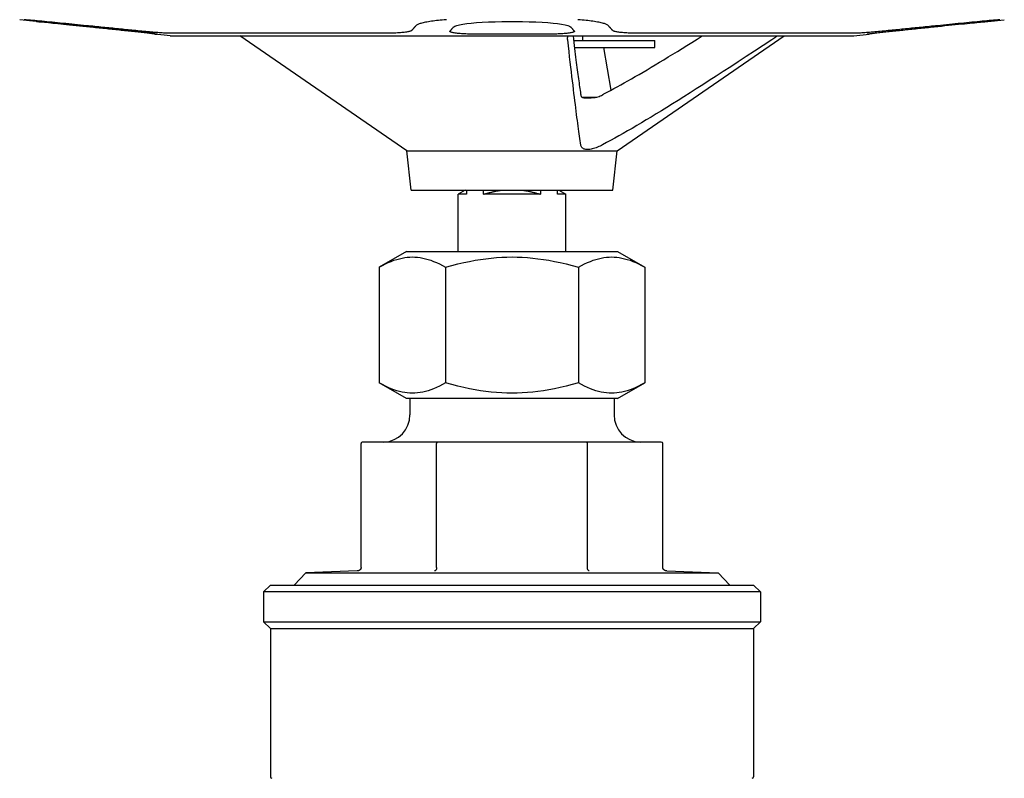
# Model space of a CAD drawing. Header units: millimetres. Extents: x 88 to 4062, y 43 to 411.
# Tile 2 of 7: x 306 to 378, y 203 to 259. Entities that reach past the tile are written whole.
import ezdxf

# ---------------------------------------------------------------- set-up
doc = ezdxf.new("R2010")
doc.units = ezdxf.units.MM
doc.layers.add('DETAIL', color=2, linetype='Continuous')

msp = doc.modelspace()

# ---------------------------------------------------------------- linework, layer by layer
at = {"layer": 'DETAIL'}
for p, q in [((307.187, 258.976), (305.969, 259.106)), ((377.1, 258.976), (378.318, 259.106)), ((315.901, 258.047), (315.901, 258.075)), ((317.037, 257.926), (315.901, 258.047)), ((315.901, 258.047), (316.052, 258.047)), ((323.201, 258.107), (317.064, 258.107)), ((317.171, 257.919), (367.116, 257.919)), ((334.419, 249.479), (322.133, 257.919)), ((332.716, 258.107), (323.201, 258.107)), ((344.959, 258.047), (339.348, 258.047)), ((346.669, 257.572), (352.644, 257.572)), ((347.34, 257.572), (347.34, 257.919)), ((349.868, 249.479), (362.154, 257.919)), ((361.101, 258.107), (351.591, 258.107)), ((352.644, 257.072), (352.644, 257.572)), ((367.231, 258.107), (361.101, 258.107)), ((367.251, 257.926), (368.386, 258.047)), ((368.386, 258.047), (368.237, 258.047)), ((368.386, 258.047), (368.386, 258.074)), ((346.731, 257.072), (352.644, 257.072)), ((348.864, 257.072), (349.418, 253.932)), ((347.271, 253.423), (348.373, 253.423)), ((334.419, 249.479), (349.868, 249.479)), ((334.724, 246.572), (334.419, 249.479)), ((349.563, 246.572), (349.868, 249.479)), ((334.724, 246.572), (349.563, 246.572)), ((338.694, 246.572), (338.194, 246.283)), ((338.794, 246.283), (338.194, 246.283)), ((338.194, 242.072), (338.194, 246.283)), ((338.794, 246.572), (338.794, 246.283)), ((340.051, 246.283), (340.051, 246.572)), ((344.236, 246.283), (340.051, 246.283)), ((344.236, 246.572), (344.236, 246.283)), ((345.494, 246.283), (345.494, 246.572)), ((346.094, 246.283), (345.494, 246.283)), ((345.594, 246.572), (346.094, 246.283)), ((346.094, 242.072), (346.094, 246.283)), ((334.386, 242.072), (332.386, 240.917)), ((334.386, 242.072), (349.901, 242.072)), ((349.901, 242.072), (351.901, 240.917)), ((332.386, 240.917), (332.386, 232.426)), ((337.265, 240.917), (337.265, 232.426)), ((347.022, 240.917), (347.022, 232.426)), ((351.901, 240.917), (351.901, 232.426)), ((334.386, 231.272), (332.386, 232.426)), ((349.901, 231.272), (351.901, 232.426)), ((349.901, 231.272), (334.386, 231.272)), ((334.644, 231.272), (334.644, 230.073)), ((349.644, 231.272), (349.644, 230.073)), ((331.058, 218.862), (331.058, 227.972)), ((336.659, 228.072), (331.174, 228.072)), ((336.601, 218.862), (336.601, 227.972)), ((347.628, 228.072), (336.659, 228.072)), ((353.113, 228.072), (347.628, 228.072)), ((347.686, 218.862), (347.686, 227.972)), ((353.229, 218.862), (353.229, 227.972)), ((330.778, 218.61), (326.993, 218.478)), ((353.509, 218.61), (357.294, 218.478)), ((326.993, 218.478), (326.148, 217.572)), ((326.993, 218.478), (357.294, 218.478)), ((357.294, 218.478), (358.139, 217.572)), ((324.394, 217.572), (323.894, 217.072)), ((360.394, 217.072), (323.894, 217.072)), ((323.894, 217.072), (323.894, 214.872)), ((324.394, 217.572), (359.894, 217.572)), ((359.894, 217.572), (360.394, 217.072)), ((360.394, 217.072), (360.394, 214.872)), ((323.894, 214.872), (360.394, 214.872)), ((324.394, 214.372), (323.894, 214.872)), ((324.394, 214.372), (359.894, 214.372)), ((324.394, 214.372), (324.394, 203.472)), ((359.894, 214.372), (360.394, 214.872)), ((359.894, 214.372), (359.894, 203.472))]:
    msp.add_line(p, q, dxfattribs=at)
at = {"layer": 'DETAIL', "flags": 128}
for points in [[(310.878, 258.667), (310.659, 258.69), (310.44, 258.712), (310.223, 258.734), (310.006, 258.755), (309.791, 258.776), (309.578, 258.797), (309.367, 258.818), (309.158, 258.838), (308.952, 258.858), (308.748, 258.878), (308.547, 258.897), (308.35, 258.916), (308.156, 258.934), (307.966, 258.952), (307.78, 258.97), (307.598, 258.987), (307.421, 259.003), (307.248, 259.019), (307.081, 259.035), (306.917, 259.05), (306.756, 259.064), (306.599, 259.079), (306.445, 259.093), (306.295, 259.106)], [(337.324, 259.106), (337.167, 259.093), (337.016, 259.079), (336.871, 259.064), (336.731, 259.05), (336.597, 259.035), (336.468, 259.019), (336.344, 259.003), (336.224, 258.987), (336.109, 258.97), (335.999, 258.952), (335.894, 258.934), (335.795, 258.916), (335.701, 258.897), (335.612, 258.878), (335.53, 258.858), (335.454, 258.838), (335.384, 258.818), (335.321, 258.797), (335.264, 258.776), (335.214, 258.755), (335.171, 258.734), (335.135, 258.712), (335.105, 258.69), (335.083, 258.667)], [(349.229, 258.667), (349.206, 258.69), (349.177, 258.712), (349.141, 258.734), (349.098, 258.755), (349.048, 258.776), (348.992, 258.797), (348.929, 258.818), (348.859, 258.838), (348.783, 258.858), (348.701, 258.878), (348.613, 258.897), (348.519, 258.916), (348.42, 258.934), (348.315, 258.952), (348.205, 258.97), (348.09, 258.987), (347.971, 259.003), (347.846, 259.019), (347.718, 259.035), (347.584, 259.05), (347.444, 259.064), (347.299, 259.079), (347.148, 259.093), (346.992, 259.106)], [(377.996, 259.106), (377.846, 259.093), (377.692, 259.079), (377.535, 259.064), (377.374, 259.05), (377.211, 259.035), (377.043, 259.019), (376.871, 259.003), (376.694, 258.987), (376.512, 258.97), (376.326, 258.952), (376.136, 258.934), (375.942, 258.916), (375.745, 258.897), (375.544, 258.878), (375.341, 258.858), (375.134, 258.838), (374.925, 258.818), (374.714, 258.797), (374.501, 258.776), (374.286, 258.755), (374.07, 258.734), (373.852, 258.712), (373.634, 258.69), (373.415, 258.667)], [(311.117, 258.589), (310.608, 258.641), (310.109, 258.692), (309.631, 258.74), (309.184, 258.785), (308.777, 258.825), (308.411, 258.86), (308.079, 258.892), (307.79, 258.92), (307.552, 258.942), (307.373, 258.959), (307.254, 258.97), (307.194, 258.976), (307.195, 258.976), (307.254, 258.97), (307.374, 258.959), (307.554, 258.942), (307.792, 258.92), (308.081, 258.892), (308.413, 258.86), (308.779, 258.825), (309.187, 258.785), (309.634, 258.74), (310.112, 258.692), (310.611, 258.641), (311.12, 258.589)], [(314.347, 258.316), (314.21, 258.33), (314.072, 258.344), (313.934, 258.358), (313.794, 258.372), (313.655, 258.386), (313.515, 258.4), (313.374, 258.414), (313.232, 258.428), (313.09, 258.443), (312.947, 258.457), (312.804, 258.472), (312.66, 258.486), (312.515, 258.501), (312.369, 258.516), (312.223, 258.531), (312.076, 258.545), (311.929, 258.56), (311.781, 258.575), (311.632, 258.591), (311.483, 258.606), (311.332, 258.621), (311.181, 258.636), (311.03, 258.652), (310.878, 258.667)], [(314.319, 258.256), (314.192, 258.269), (314.065, 258.282), (313.937, 258.295), (313.808, 258.309), (313.679, 258.322), (313.549, 258.335), (313.419, 258.349), (313.288, 258.363), (313.157, 258.376), (313.025, 258.39), (312.893, 258.404), (312.76, 258.418), (312.626, 258.431), (312.492, 258.445), (312.357, 258.459), (312.222, 258.474), (312.086, 258.488), (311.949, 258.502), (311.812, 258.516), (311.674, 258.531), (311.536, 258.545), (311.396, 258.56), (311.257, 258.574), (311.117, 258.589)], [(311.12, 258.589), (311.26, 258.574), (311.4, 258.56), (311.539, 258.545), (311.677, 258.531), (311.815, 258.516), (311.952, 258.502), (312.089, 258.488), (312.225, 258.474), (312.36, 258.459), (312.495, 258.445), (312.629, 258.431), (312.763, 258.418), (312.896, 258.404), (313.029, 258.39), (313.16, 258.376), (313.292, 258.363), (313.423, 258.349), (313.553, 258.335), (313.682, 258.322), (313.812, 258.309), (313.94, 258.295), (314.068, 258.282), (314.196, 258.269), (314.323, 258.256)], [(317.064, 258.107), (317.01, 258.107), (316.948, 258.108), (316.88, 258.11), (316.805, 258.113), (316.724, 258.117), (316.636, 258.122), (316.542, 258.127), (316.442, 258.133), (316.337, 258.14), (316.226, 258.148), (316.112, 258.157), (315.993, 258.166), (315.872, 258.175), (315.748, 258.186), (315.622, 258.196), (315.495, 258.207), (315.364, 258.219), (315.227, 258.231), (315.087, 258.244), (314.944, 258.258), (314.797, 258.272), (314.649, 258.286), (314.498, 258.301), (314.347, 258.316)], [(334.778, 258.316), (334.761, 258.301), (334.737, 258.286), (334.705, 258.272), (334.667, 258.258), (334.622, 258.244), (334.572, 258.231), (334.515, 258.219), (334.454, 258.207), (334.387, 258.196), (334.313, 258.186), (334.232, 258.175), (334.145, 258.166), (334.051, 258.157), (333.951, 258.148), (333.846, 258.14), (333.735, 258.133), (333.619, 258.127), (333.499, 258.122), (333.374, 258.117), (333.247, 258.113), (333.116, 258.11), (332.984, 258.108), (332.85, 258.107), (332.716, 258.107)], [(335.083, 258.667), (335.069, 258.652), (335.056, 258.636), (335.043, 258.621), (335.03, 258.606), (335.017, 258.591), (335.003, 258.575), (334.99, 258.56), (334.977, 258.545), (334.965, 258.531), (334.952, 258.516), (334.939, 258.501), (334.926, 258.486), (334.914, 258.472), (334.901, 258.457), (334.888, 258.443), (334.876, 258.428), (334.863, 258.414), (334.851, 258.4), (334.839, 258.386), (334.826, 258.372), (334.814, 258.358), (334.802, 258.344), (334.79, 258.33), (334.778, 258.316)], [(337.584, 258.256), (337.595, 258.269), (337.606, 258.282), (337.618, 258.295), (337.629, 258.309), (337.64, 258.322), (337.652, 258.335), (337.663, 258.349), (337.675, 258.363), (337.686, 258.376), (337.698, 258.39), (337.709, 258.404), (337.721, 258.418), (337.733, 258.431), (337.745, 258.445), (337.756, 258.459), (337.768, 258.474), (337.78, 258.488), (337.792, 258.502), (337.804, 258.516), (337.817, 258.531), (337.829, 258.545), (337.841, 258.56), (337.853, 258.574), (337.865, 258.589)], [(337.865, 258.589), (337.941, 258.641), (338.078, 258.692), (338.274, 258.74), (338.522, 258.785), (338.814, 258.825), (339.149, 258.86), (339.533, 258.892), (339.959, 258.92), (340.42, 258.942), (340.906, 258.959), (341.407, 258.97), (341.909, 258.976), (342.405, 258.976), (342.908, 258.97), (343.408, 258.959), (343.894, 258.942), (344.355, 258.92), (344.781, 258.892), (345.165, 258.86), (345.499, 258.825), (345.791, 258.785), (346.039, 258.74), (346.234, 258.692), (346.371, 258.641), (346.446, 258.589)], [(346.446, 258.589), (346.458, 258.574), (346.47, 258.56), (346.482, 258.545), (346.494, 258.531), (346.506, 258.516), (346.518, 258.502), (346.53, 258.488), (346.542, 258.474), (346.554, 258.459), (346.566, 258.445), (346.577, 258.431), (346.589, 258.418), (346.601, 258.404), (346.612, 258.39), (346.624, 258.376), (346.635, 258.363), (346.646, 258.349), (346.658, 258.335), (346.669, 258.322), (346.68, 258.309), (346.692, 258.295), (346.703, 258.282), (346.714, 258.269), (346.725, 258.256)], [(349.531, 258.316), (349.519, 258.33), (349.507, 258.344), (349.495, 258.358), (349.483, 258.372), (349.471, 258.386), (349.458, 258.4), (349.446, 258.414), (349.434, 258.428), (349.421, 258.443), (349.409, 258.457), (349.397, 258.472), (349.384, 258.486), (349.371, 258.501), (349.359, 258.516), (349.346, 258.531), (349.333, 258.545), (349.32, 258.56), (349.307, 258.575), (349.294, 258.591), (349.281, 258.606), (349.268, 258.621), (349.255, 258.636), (349.242, 258.652), (349.229, 258.667)], [(351.591, 258.107), (351.457, 258.107), (351.323, 258.108), (351.191, 258.11), (351.06, 258.113), (350.933, 258.117), (350.808, 258.122), (350.688, 258.127), (350.572, 258.133), (350.461, 258.14), (350.356, 258.148), (350.256, 258.157), (350.163, 258.166), (350.076, 258.175), (349.995, 258.186), (349.921, 258.196), (349.854, 258.207), (349.793, 258.219), (349.736, 258.231), (349.686, 258.244), (349.641, 258.258), (349.603, 258.272), (349.572, 258.286), (349.548, 258.301), (349.531, 258.316)], [(369.946, 258.316), (369.795, 258.301), (369.644, 258.286), (369.496, 258.272), (369.349, 258.258), (369.206, 258.244), (369.066, 258.231), (368.929, 258.219), (368.798, 258.207), (368.671, 258.196), (368.545, 258.186), (368.421, 258.175), (368.3, 258.166), (368.182, 258.157), (368.067, 258.148), (367.957, 258.14), (367.852, 258.133), (367.752, 258.127), (367.658, 258.122), (367.57, 258.117), (367.489, 258.113), (367.414, 258.11), (367.346, 258.108), (367.285, 258.107), (367.231, 258.107)], [(373.415, 258.667), (373.263, 258.652), (373.111, 258.636), (372.96, 258.621), (372.81, 258.606), (372.661, 258.591), (372.512, 258.575), (372.364, 258.56), (372.216, 258.545), (372.07, 258.531), (371.923, 258.516), (371.778, 258.501), (371.633, 258.486), (371.489, 258.472), (371.346, 258.457), (371.203, 258.443), (371.061, 258.428), (370.919, 258.414), (370.778, 258.4), (370.638, 258.386), (370.498, 258.372), (370.359, 258.358), (370.221, 258.344), (370.083, 258.33), (369.946, 258.316)], [(369.968, 258.256), (370.095, 258.269), (370.223, 258.282), (370.351, 258.295), (370.479, 258.309), (370.608, 258.322), (370.738, 258.335), (370.868, 258.349), (370.999, 258.363), (371.13, 258.376), (371.262, 258.39), (371.395, 258.404), (371.528, 258.418), (371.661, 258.431), (371.795, 258.445), (371.93, 258.459), (372.066, 258.474), (372.202, 258.488), (372.338, 258.502), (372.475, 258.516), (372.613, 258.531), (372.752, 258.545), (372.891, 258.56), (373.03, 258.574), (373.171, 258.589)], [(373.171, 258.589), (373.436, 258.616), (373.699, 258.643), (373.96, 258.67), (374.217, 258.696), (374.467, 258.721), (374.71, 258.746), (374.945, 258.769), (375.17, 258.791), (375.384, 258.812), (375.585, 258.832), (375.776, 258.85), (375.958, 258.868), (376.13, 258.885), (376.292, 258.9), (376.442, 258.914), (376.578, 258.927), (376.699, 258.939), (376.805, 258.949), (376.895, 258.957), (376.968, 258.964), (377.025, 258.969), (377.066, 258.973), (377.091, 258.976), (377.1, 258.976)], [(315.9, 258.074), (315.863, 258.08), (315.823, 258.085), (315.78, 258.09), (315.734, 258.096), (315.685, 258.102), (315.632, 258.109), (315.576, 258.116), (315.516, 258.123), (315.453, 258.13), (315.387, 258.138), (315.319, 258.146), (315.248, 258.154), (315.175, 258.163), (315.101, 258.171), (315.025, 258.18), (314.948, 258.188), (314.871, 258.197), (314.794, 258.205), (314.717, 258.213), (314.64, 258.222), (314.561, 258.23), (314.481, 258.239), (314.4, 258.247), (314.319, 258.256)], [(314.323, 258.256), (314.44, 258.243), (314.557, 258.231), (314.672, 258.219), (314.783, 258.207), (314.895, 258.194), (315.007, 258.182), (315.117, 258.17), (315.225, 258.157), (315.328, 258.146), (315.426, 258.134), (315.518, 258.123), (315.604, 258.113), (315.682, 258.103), (315.753, 258.094), (315.817, 258.086), (315.876, 258.078), (315.927, 258.071), (315.971, 258.065), (316.007, 258.06), (316.033, 258.055), (316.051, 258.052), (316.06, 258.049), (316.06, 258.048), (316.052, 258.047)], [(339.348, 258.047), (339.234, 258.048), (339.117, 258.049), (338.998, 258.052), (338.88, 258.055), (338.763, 258.06), (338.648, 258.065), (338.536, 258.071), (338.429, 258.078), (338.327, 258.086), (338.232, 258.094), (338.143, 258.103), (338.057, 258.113), (337.976, 258.123), (337.901, 258.134), (337.832, 258.146), (337.771, 258.157), (337.718, 258.17), (337.674, 258.182), (337.638, 258.194), (337.61, 258.207), (337.592, 258.219), (337.581, 258.231), (337.578, 258.243), (337.584, 258.256)], [(346.725, 258.256), (346.731, 258.243), (346.728, 258.231), (346.717, 258.219), (346.698, 258.207), (346.671, 258.194), (346.635, 258.182), (346.59, 258.17), (346.537, 258.157), (346.476, 258.146), (346.407, 258.134), (346.332, 258.123), (346.251, 258.113), (346.165, 258.103), (346.076, 258.094), (345.98, 258.086), (345.879, 258.078), (345.771, 258.071), (345.66, 258.065), (345.545, 258.06), (345.428, 258.055), (345.309, 258.052), (345.191, 258.049), (345.074, 258.048), (344.959, 258.047)], [(346.234, 257.629), (346.233, 257.641), (346.232, 257.653), (346.231, 257.665), (346.23, 257.677), (346.23, 257.69), (346.229, 257.702), (346.229, 257.714), (346.23, 257.726), (346.23, 257.738), (346.231, 257.751), (346.231, 257.763), (346.232, 257.775), (346.233, 257.787), (346.235, 257.799), (346.236, 257.811), (346.238, 257.823), (346.24, 257.835), (346.242, 257.847), (346.244, 257.859), (346.247, 257.871), (346.25, 257.883), (346.252, 257.895), (346.255, 257.907), (346.258, 257.919)], [(347.195, 249.898), (347.172, 250.051), (347.149, 250.209), (347.126, 250.374), (347.102, 250.544), (347.078, 250.721), (347.053, 250.904), (347.027, 251.094), (347.001, 251.291), (346.975, 251.494), (346.947, 251.705), (346.919, 251.924), (346.89, 252.151), (346.861, 252.385), (346.83, 252.628), (346.799, 252.881), (346.767, 253.142), (346.734, 253.413), (346.699, 253.694), (346.664, 253.986), (346.627, 254.289), (346.59, 254.604), (346.551, 254.931), (346.51, 255.271), (346.468, 255.625), (346.425, 255.993), (346.38, 256.377), (346.333, 256.777), (346.285, 257.194), (346.234, 257.629)], [(346.626, 257.919), (346.656, 257.676), (346.685, 257.441), (346.713, 257.212), (346.741, 256.99), (346.768, 256.774), (346.794, 256.564), (346.82, 256.361), (346.845, 256.163), (346.869, 255.97), (346.893, 255.783), (346.917, 255.601), (346.94, 255.425), (346.962, 255.253), (346.984, 255.086), (347.006, 254.923), (347.027, 254.765), (347.048, 254.611), (347.069, 254.462), (347.089, 254.317), (347.109, 254.176), (347.129, 254.039), (347.148, 253.906), (347.167, 253.776), (347.186, 253.651)], [(361.242, 257.637), (360.589, 257.205), (359.96, 256.792), (359.356, 256.395), (358.774, 256.014), (358.213, 255.648), (357.671, 255.296), (357.148, 254.958), (356.643, 254.632), (356.154, 254.319), (355.681, 254.017), (355.223, 253.726), (354.779, 253.445), (354.349, 253.174), (353.931, 252.913), (353.525, 252.661), (353.13, 252.418), (352.746, 252.183), (352.373, 251.956), (352.009, 251.737), (351.654, 251.525), (351.308, 251.321), (350.97, 251.123), (350.64, 250.932), (350.317, 250.748), (350.001, 250.57), (349.692, 250.398), (349.39, 250.232), (349.092, 250.072), (348.801, 249.918)], [(348.885, 253.651), (349.127, 253.777), (349.372, 253.907), (349.621, 254.041), (349.874, 254.179), (350.131, 254.321), (350.393, 254.467), (350.659, 254.617), (350.93, 254.771), (351.206, 254.929), (351.487, 255.092), (351.773, 255.259), (352.066, 255.431), (352.364, 255.608), (352.669, 255.79), (352.98, 255.977), (353.298, 256.169), (353.623, 256.367), (353.955, 256.57), (354.295, 256.779), (354.643, 256.994), (355, 257.215), (355.365, 257.443), (355.74, 257.677), (356.124, 257.919)], [(361.656, 257.919), (361.639, 257.907), (361.623, 257.896), (361.606, 257.884), (361.59, 257.873), (361.573, 257.861), (361.556, 257.849), (361.539, 257.838), (361.522, 257.826), (361.505, 257.814), (361.488, 257.802), (361.471, 257.791), (361.453, 257.779), (361.436, 257.767), (361.419, 257.755), (361.401, 257.743), (361.384, 257.731), (361.366, 257.72), (361.348, 257.708), (361.331, 257.696), (361.313, 257.684), (361.295, 257.672), (361.277, 257.66), (361.26, 257.648), (361.242, 257.637)], [(368.237, 258.047), (368.229, 258.048), (368.23, 258.049), (368.239, 258.052), (368.256, 258.055), (368.283, 258.06), (368.319, 258.065), (368.363, 258.071), (368.415, 258.078), (368.473, 258.086), (368.537, 258.094), (368.608, 258.103), (368.686, 258.113), (368.772, 258.123), (368.865, 258.134), (368.963, 258.146), (369.066, 258.157), (369.173, 258.17), (369.284, 258.182), (369.395, 258.194), (369.507, 258.207), (369.619, 258.219), (369.734, 258.231), (369.85, 258.243), (369.968, 258.256)], [(347.186, 253.651), (347.186, 253.647), (347.186, 253.644), (347.187, 253.64), (347.187, 253.636), (347.187, 253.633), (347.188, 253.629), (347.188, 253.626), (347.189, 253.622), (347.189, 253.619), (347.189, 253.615), (347.19, 253.612), (347.19, 253.608), (347.191, 253.605), (347.191, 253.602), (347.191, 253.598), (347.192, 253.595), (347.192, 253.592), (347.193, 253.588), (347.193, 253.585), (347.193, 253.582), (347.194, 253.578), (347.194, 253.575), (347.195, 253.572), (347.195, 253.569)], [(347.195, 253.569), (347.203, 253.525), (347.217, 253.488), (347.235, 253.457), (347.26, 253.432), (347.291, 253.412), (347.33, 253.396), (347.375, 253.385), (347.427, 253.377), (347.487, 253.372), (347.553, 253.368), (347.624, 253.367), (347.702, 253.366), (347.784, 253.367), (347.872, 253.369), (347.963, 253.373), (348.058, 253.379), (348.155, 253.389), (348.253, 253.401), (348.35, 253.419), (348.447, 253.441), (348.542, 253.469), (348.633, 253.504), (348.719, 253.544), (348.801, 253.592)], [(348.801, 253.592), (348.805, 253.594), (348.808, 253.596), (348.812, 253.599), (348.815, 253.601), (348.819, 253.604), (348.823, 253.606), (348.826, 253.608), (348.83, 253.611), (348.833, 253.613), (348.837, 253.616), (348.84, 253.618), (348.844, 253.621), (348.847, 253.623), (348.851, 253.626), (348.854, 253.628), (348.858, 253.631), (348.861, 253.633), (348.865, 253.636), (348.868, 253.638), (348.872, 253.641), (348.875, 253.643), (348.878, 253.646), (348.882, 253.648), (348.885, 253.651)], [(348.801, 249.918), (348.708, 249.87), (348.615, 249.825), (348.52, 249.782), (348.424, 249.741), (348.327, 249.703), (348.23, 249.668), (348.134, 249.638), (348.041, 249.613), (347.95, 249.593), (347.863, 249.579), (347.781, 249.569), (347.704, 249.565), (347.632, 249.567), (347.564, 249.574), (347.5, 249.587), (347.441, 249.605), (347.388, 249.628), (347.342, 249.656), (347.302, 249.689), (347.268, 249.725), (347.241, 249.765), (347.22, 249.808), (347.205, 249.852), (347.195, 249.898)], [(340.051, 246.283), (340.108, 246.3), (340.164, 246.317), (340.22, 246.333), (340.276, 246.349), (340.331, 246.364), (340.386, 246.379), (340.44, 246.394), (340.494, 246.408), (340.548, 246.421), (340.601, 246.434), (340.654, 246.447), (340.706, 246.459), (340.759, 246.471), (340.811, 246.482), (340.862, 246.493), (340.914, 246.503), (340.965, 246.513), (341.016, 246.523), (341.067, 246.532), (341.118, 246.541), (341.168, 246.549), (341.219, 246.557), (341.269, 246.564), (341.319, 246.572)], [(342.968, 246.572), (343.018, 246.564), (343.068, 246.557), (343.119, 246.549), (343.169, 246.541), (343.22, 246.532), (343.271, 246.523), (343.322, 246.513), (343.373, 246.503), (343.425, 246.493), (343.476, 246.482), (343.528, 246.471), (343.581, 246.459), (343.633, 246.447), (343.686, 246.434), (343.739, 246.421), (343.793, 246.408), (343.847, 246.394), (343.901, 246.379), (343.956, 246.364), (344.011, 246.349), (344.067, 246.333), (344.123, 246.317), (344.179, 246.3), (344.236, 246.283)], [(332.386, 240.917), (332.617, 241.045), (332.84, 241.16), (333.056, 241.261), (333.266, 241.35), (333.472, 241.427), (333.673, 241.493), (333.87, 241.548), (334.065, 241.593), (334.257, 241.628), (334.448, 241.652), (334.637, 241.667), (334.826, 241.672), (335.014, 241.667), (335.204, 241.652), (335.394, 241.628), (335.586, 241.593), (335.781, 241.548), (335.978, 241.493), (336.179, 241.427), (336.385, 241.35), (336.595, 241.261), (336.811, 241.16), (337.034, 241.045), (337.265, 240.917)], [(337.265, 240.917), (337.726, 241.045), (338.172, 241.16), (338.604, 241.261), (339.025, 241.35), (339.436, 241.427), (339.838, 241.493), (340.233, 241.548), (340.622, 241.593), (341.006, 241.628), (341.387, 241.652), (341.766, 241.667), (342.144, 241.672), (342.521, 241.667), (342.9, 241.652), (343.281, 241.628), (343.665, 241.593), (344.054, 241.548), (344.449, 241.493), (344.851, 241.427), (345.262, 241.35), (345.683, 241.261), (346.115, 241.16), (346.561, 241.045), (347.022, 240.917)], [(347.022, 240.917), (347.253, 241.045), (347.476, 241.16), (347.692, 241.261), (347.902, 241.35), (348.108, 241.427), (348.309, 241.493), (348.506, 241.548), (348.701, 241.593), (348.893, 241.628), (349.083, 241.652), (349.273, 241.667), (349.461, 241.672), (349.65, 241.667), (349.84, 241.652), (350.03, 241.628), (350.222, 241.593), (350.417, 241.548), (350.614, 241.493), (350.815, 241.427), (351.021, 241.35), (351.231, 241.261), (351.447, 241.16), (351.67, 241.045), (351.901, 240.917)], [(337.265, 232.426), (337.034, 232.298), (336.811, 232.184), (336.595, 232.082), (336.385, 231.993), (336.179, 231.916), (335.978, 231.85), (335.781, 231.795), (335.586, 231.75), (335.394, 231.716), (335.204, 231.691), (335.014, 231.676), (334.826, 231.672), (334.637, 231.676), (334.448, 231.691), (334.257, 231.716), (334.065, 231.75), (333.87, 231.795), (333.673, 231.85), (333.472, 231.916), (333.266, 231.993), (333.056, 232.082), (332.84, 232.184), (332.617, 232.298), (332.386, 232.426)], [(347.022, 232.426), (346.561, 232.298), (346.115, 232.184), (345.683, 232.082), (345.262, 231.993), (344.851, 231.916), (344.449, 231.85), (344.054, 231.795), (343.665, 231.75), (343.281, 231.716), (342.9, 231.691), (342.521, 231.676), (342.144, 231.672), (341.766, 231.676), (341.387, 231.691), (341.006, 231.716), (340.622, 231.75), (340.233, 231.795), (339.838, 231.85), (339.436, 231.916), (339.025, 231.993), (338.604, 232.082), (338.172, 232.184), (337.726, 232.298), (337.265, 232.426)], [(351.901, 232.426), (351.67, 232.298), (351.447, 232.184), (351.231, 232.082), (351.021, 231.993), (350.815, 231.916), (350.614, 231.85), (350.417, 231.795), (350.222, 231.75), (350.03, 231.716), (349.84, 231.691), (349.65, 231.676), (349.461, 231.672), (349.273, 231.676), (349.083, 231.691), (348.893, 231.716), (348.701, 231.75), (348.506, 231.795), (348.309, 231.85), (348.108, 231.916), (347.902, 231.993), (347.692, 232.082), (347.476, 232.184), (347.253, 232.298), (347.022, 232.426)], [(331.058, 218.862), (331.058, 218.845), (331.056, 218.828), (331.052, 218.811), (331.048, 218.794), (331.042, 218.778), (331.035, 218.762), (331.026, 218.747), (331.017, 218.733), (331.007, 218.719), (330.995, 218.706), (330.983, 218.693), (330.97, 218.682), (330.957, 218.671), (330.943, 218.661), (330.928, 218.652), (330.912, 218.644), (330.897, 218.636), (330.881, 218.63), (330.864, 218.624), (330.847, 218.62), (330.83, 218.616), (330.813, 218.613), (330.796, 218.611), (330.778, 218.61)], [(336.601, 218.862), (336.601, 218.845), (336.6, 218.828), (336.598, 218.811), (336.596, 218.794), (336.593, 218.778), (336.589, 218.762), (336.585, 218.747), (336.58, 218.733), (336.575, 218.719), (336.569, 218.706), (336.563, 218.693), (336.557, 218.682), (336.55, 218.671), (336.543, 218.661), (336.536, 218.652), (336.528, 218.644), (336.52, 218.636), (336.512, 218.63), (336.504, 218.624), (336.495, 218.62), (336.487, 218.616), (336.478, 218.613), (336.47, 218.611), (336.461, 218.61)], [(347.826, 218.61), (347.817, 218.611), (347.809, 218.613), (347.8, 218.616), (347.792, 218.62), (347.783, 218.624), (347.775, 218.63), (347.767, 218.636), (347.759, 218.644), (347.751, 218.652), (347.744, 218.661), (347.737, 218.671), (347.73, 218.682), (347.724, 218.693), (347.718, 218.706), (347.712, 218.719), (347.707, 218.733), (347.702, 218.747), (347.698, 218.762), (347.694, 218.778), (347.692, 218.794), (347.689, 218.811), (347.687, 218.828), (347.686, 218.845), (347.686, 218.862)], [(353.509, 218.61), (353.491, 218.611), (353.474, 218.613), (353.457, 218.616), (353.44, 218.62), (353.423, 218.624), (353.407, 218.63), (353.39, 218.636), (353.375, 218.644), (353.359, 218.652), (353.345, 218.661), (353.33, 218.671), (353.317, 218.682), (353.304, 218.693), (353.292, 218.706), (353.28, 218.719), (353.27, 218.733), (353.261, 218.747), (353.253, 218.762), (353.245, 218.778), (353.239, 218.794), (353.235, 218.811), (353.231, 218.828), (353.229, 218.845), (353.229, 218.862)]]:
    msp.add_lwpolyline(points, dxfattribs=at)
at = {"layer": 'DETAIL'}
for centre, radius, start, end in [((317.171, 259.116), 1.197, 263.55265, 270), ((367.116, 259.116), 1.197, 270, 276.44735), ((332.64, 230.073), 2.004, 272.74779, 0), ((351.647, 230.073), 2.004, 180, 267.25221), ((324.494, 203.472), 0.1, 180, 270), ((359.794, 203.472), 0.1, 270, 0)]:
    msp.add_arc(centre, radius, start, end, dxfattribs=at)
for centre, major_axis, ratio, start_param, end_param in [((331.174, 227.972), (0.115, 0), 0.866025, 1.570796, 3.141593), ((336.659, 227.972), (0, 0.1), 0.57735, 0, 1.570796), ((347.628, 227.972), (0, 0.1), 0.57735, 4.712389, 6.283185), ((353.113, 227.972), (-0.115, 0), 0.866025, 3.141593, 4.712389)]:
    msp.add_ellipse(centre, major_axis=major_axis, ratio=ratio, start_param=start_param, end_param=end_param, dxfattribs=at)

doc.saveas('drawing.dxf')
